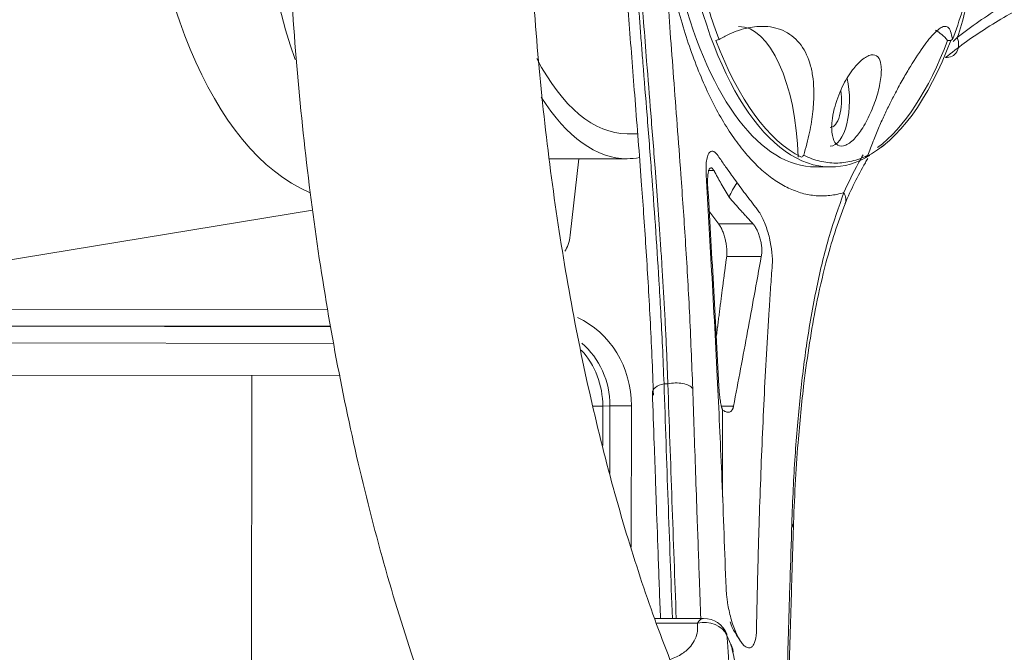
# Model space of a CAD drawing. Header units: millimetres. Extents: x 0 to 594, y 0 to 420.
# Tile 118 of 256: x 229.61 to 235.53, y 318.07 to 321.88. Entities that reach past the tile are written whole.
import ezdxf

# ---------------------------------------------------------------- set-up
doc = ezdxf.new("R2010")
doc.units = ezdxf.units.MM
doc.layers.add('1', color=7, linetype='Continuous', true_color=0xffffff)
doc.styles.add('Arial', font='txt')
doc.dimstyles.get("Standard").update_dxf_attribs({"dimtxt": 0.18, "dimasz": 0.18, "dimexe": 0.18, "dimexo": 0.0625, "dimgap": 0.09, "dimtad": 0, "dimtih": 1, "dimtoh": 1, "dimdec": 4, "dimzin": 0, "dimdsep": 46, "dimtxsty": 'Standard', "dimcen": 0.09, "dimadec": 0, "dimazin": 0, "dimtfac": 1, "dimtdec": 4, "dimtofl": 0, "dimtmove": 0, "dimatfit": 3, "dimfxl": 0, "dimtolj": 1, "dimtzin": 0, "dimarcsym": 0})

# ---------------------------------------------------------------- blocks, each defined once
blk = doc.blocks.new('_U5')
at = {"layer": '1', "color": 18, "lineweight": 18}
for p, q in [((170.9219, 289.963), (170.9219, 380.6252)), ((338.7503, 348.6183), (338.7503, 380.6252)), ((170.9219, 378.6252), (248.7529, 378.6252)), ((338.7503, 378.6252), (260.9193, 378.6252))]:
    blk.add_line(p, q, dxfattribs=at)
at = {"layer": '1', "color": 18}
for points in [[(170.9219, 378.6252), (174.4219, 379.563), (174.4219, 377.6874)], [(338.7503, 378.6252), (335.2503, 377.6874), (335.2503, 379.563)]]:
    blk.add_solid(points, dxfattribs=at)
at = {"layer": '1', "color": 18, "linetype": 'Continuous', "lineweight": 13, "insert": (250.4384, 375.9894), "char_height": 3.5, "attachment_point": 7, "line_spacing_factor": 1.047437, "style": 'Arial'}
blk.add_mtext('\\fArial|b0|i0;\\W1.0000;3.36', dxfattribs=at)

msp = doc.modelspace()

# ---------------------------------------------------------------- linework, layer by layer
at = {"layer": '1', "color": 155, "linetype": 'Continuous', "lineweight": 18}
for p, q in [((235.2039, 321.7528), (235.1846, 321.7528)), ((233.258, 321.1913), (233.3215, 321.1913)), ((234.7878, 321.1112), (234.8025, 321.123)), ((232.7915, 321.0413), (233.258, 321.0413)), ((232.968, 321.0413), (232.9159, 320.5809)), ((234.3909, 320.9913), (234.4815, 320.9913)), ((229.2994, 320.3918), (231.3672, 320.7321)), ((228.9897, 319.7406), (231.5331, 319.7365)), ((230.9935, 313.8944), (231.0025, 319.7371)), ((233.7182, 318.2765), (233.4264, 318.2765)), ((233.8582, 318.1742), (233.8571, 318.183))]:
    msp.add_line(p, q, dxfattribs=at)
at = {"layer": '1', "color": 155, "linetype": 'Continuous', "lineweight": 13}
for p, q in [((233.78, 320.9699), (233.7455, 320.9699)), ((234.0142, 320.6499), (233.8079, 320.6499)), ((234.0646, 320.4538), (233.8566, 320.4538)), ((229.1524, 320.1367), (231.4594, 320.133)), ((229.0776, 320.034), (231.4754, 320.0302)), ((231.475, 320.033), (229.1151, 320.0368)), ((231.4945, 319.9302), (229.0403, 319.9341)), ((233.5032, 319.687), (233.4799, 319.687)), ((233.1546, 319.5555), (233.1119, 319.5528)), ((233.154, 319.1478), (233.1546, 319.5555)), ((233.2841, 319.5553), (233.2828, 318.7044)), ((233.1119, 319.5528), (233.1116, 319.3161)), ((233.8977, 319.5529), (233.8249, 319.5529)), ((233.6809, 318.2478), (233.4369, 318.2478))]:
    msp.add_line(p, q, dxfattribs=at)
at = {"layer": '1', "color": 155, "linetype": 'Continuous', "lineweight": 18}
msp.add_arc((233.7182, 318.1265), 0.15, 22.13118, 90, dxfattribs=at)
for centre, major_axis, ratio, start_param, end_param in [((234.4815, 323.2413), (0, -2.25), 0.422618, 2.813623, 6.283185), ((231.6179, 323.2413), (0, -2.4591), 0.515038, 3.355417, 6.068379), ((232.0888, 323.2413), (0, 2.53), 0.422618, 0.88875, 2.25777), ((234.3909, 323.2413), (0, -2.25), 0.422618, 5.271723, 6.28312), ((233.9286, 320.9871), (0, -0.85), 0.422618, 1.645183, 3.141579), ((235.0286, 320.9871), (0, -0.85), 0.422618, 2.69238, 2.905244), ((234.4979, 323.2413), (0, -2.2375), 0.422618, 5.440218, 6.078955), ((234.4979, 323.2413), (0, -2.2375), 0.422618, 0.204231, 0.842967), ((234.4786, 323.2413), (0, -2.2375), 0.422618, 0.30566, 0.842967), ((235.1527, 321.7531), (0.0707, -0.0875), 0.775864, 5.672322, 7.450258), ((233.258, 323.2413), (0, -2.05), 0.422618, 5.605976, 6.283185), ((234.4786, 321.3913), (0, 0.275), 0.422618, 3.141625, 5.217138), ((234.4786, 321.3913), (0, 0.1625), 0.422618, 3.141625, 5.07881), ((233.258, 323.2413), (0, -2.2), 0.422618, 5.694824, 6.283185), ((233.258, 323.2413), (0, -2.2), 0.422618, 0, 0.080307), ((234.4815, 323.2413), (0, -2.25), 0.422618, 0, 0.250182), ((232.8547, 320.6198), (0, -0.15), 0.422618, 0.459564, 1.308997), ((233.7718, 318.0614), (0.1225, 0.0249), 0.590442, 6.096233, 6.497504)]:
    msp.add_ellipse(centre, major_axis=major_axis, ratio=ratio, start_param=start_param, end_param=end_param, dxfattribs=at)
at = {"layer": '1', "color": 155, "linetype": 'Continuous', "lineweight": 13}
for centre, major_axis, ratio, start_param, end_param in [((234.4632, 320.8112), (0.1047, -0.0411), 0.773237, 6.269853, 7.046116), ((232.7523, 319.5558), (-0.0032, -0.5752), 0.924517, 1.57519, 2.748381), ((232.7142, 319.5558), (-0.0107, -0.4751), 0.926559, 1.590947, 2.502396), ((232.6737, 319.5532), (0.0049, -0.4751), 0.922402, 1.560303, 2.348376), ((233.5228, 319.6386), (-0.1124, -0.0038), 0.476596, 5.087831, 6.266394), ((233.5461, 319.6386), (0.1124, 0.0038), 0.476596, 0.316502, 1.946239), ((233.246, 319.5553), (-0.1, 0.0002), 0.000123, 4.321366, 5.865982), ((233.0205, 319.5529), (0.1, -0.0002), 0.000123, 5.036065, 5.865982), ((234.1451, 318.8203), (0.1124, -0.0037), 0.595992, 0.011653, 0.434289), ((233.7182, 318.1265), (0, -0.15), 0.422618, 3.141574, 3.770942), ((233.7182, 318.1265), (0.1497, 0.0099), 0.839153, 0.309225, 1.766909)]:
    msp.add_ellipse(centre, major_axis=major_axis, ratio=ratio, start_param=start_param, end_param=end_param, dxfattribs=at)
at = {"layer": '1', "color": 155, "linetype": 'Continuous', "lineweight": 18}
for points, knots in [([(232.2657, 329.2231), (232.2366, 329.156), (232.1311, 328.9038), (231.9638, 328.4417), (231.7758, 327.8228), (231.6137, 327.1724), (231.4776, 326.4957), (231.3681, 325.7972), (231.2855, 325.0814), (231.2302, 324.3533), (231.2023, 323.6177), (231.202, 322.8797), (231.2293, 322.1444), (231.284, 321.4168), (231.3659, 320.7018), (231.4745, 320.0044), (231.6094, 319.3292), (231.7701, 318.6804), (231.9564, 318.063), (232.1253, 317.5934), (232.2335, 317.334), (232.2659, 317.2592)], [0, 0, 0, 0, 0.021143, 0.078157, 0.134902, 0.191393, 0.247673, 0.303787, 0.359775, 0.415673, 0.471514, 0.527331, 0.58315, 0.638994, 0.694891, 0.750874, 0.806979, 0.863246, 0.919721, 0.976457, 1, 1, 1, 1]), ([(233.5757, 317.8847), (233.5594, 317.9226), (233.4794, 318.1137), (233.3445, 318.4875), (233.1805, 319.0228), (233.0358, 319.5979), (232.9119, 320.2061), (232.8105, 320.8423), (232.733, 321.5005), (232.6803, 322.1748), (232.653, 322.8591), (232.6516, 323.5471), (232.676, 324.2326), (232.726, 324.9093), (232.8011, 325.5711), (232.9003, 326.212), (233.0226, 326.8259), (233.1661, 327.4075), (233.3294, 327.95), (233.469, 328.3421), (233.5544, 328.5475), (233.5759, 328.5975)], [0, 0, 0, 0, 0.014073, 0.069968, 0.126158, 0.182664, 0.23943, 0.296403, 0.353536, 0.410785, 0.468112, 0.525481, 0.58286, 0.640205, 0.697482, 0.754654, 0.811681, 0.868519, 0.925117, 0.981418, 1, 1, 1, 1]), ([(233.8105, 321.7576), (233.789, 321.8145), (233.7687, 321.8741), (233.7309, 321.9977), (233.7134, 322.0619), (233.6811, 322.1941), (233.6664, 322.2621), (233.6401, 322.4015), (233.6284, 322.4727), (233.6183, 322.5452)], [0, 0, 0, 0, 0.25, 0.25, 0.5, 0.5, 0.75, 0.75, 1, 1, 1, 1]), ([(235.406, 322.5452), (235.3959, 322.4727), (235.3843, 322.4015), (235.3579, 322.2621), (235.3432, 322.1941), (235.311, 322.0619), (235.2934, 321.9977), (235.2556, 321.8741), (235.2353, 321.8145), (235.2139, 321.7576)], [0, 0, 0, 0, 0.25, 0.25, 0.5, 0.5, 0.75, 0.75, 1, 1, 1, 1]), ([(236.7859, 322.3109), (236.7519, 322.3064), (236.6851, 322.2976), (236.587, 322.2809), (236.4926, 322.2622), (236.402, 322.2415), (236.3152, 322.2192), (236.2322, 322.1956), (236.1529, 322.1709), (236.0775, 322.1454), (236.0057, 322.1193), (235.8865, 322.0728), (235.7295, 322.0031), (235.5529, 321.9099), (235.4075, 321.8213), (235.2847, 321.7381), (235.2088, 321.6789), (235.1717, 321.6499)], [0, 0, 0, 0, 0.058881, 0.115799, 0.170756, 0.223751, 0.274784, 0.323857, 0.370969, 0.416121, 0.459313, 0.500545, 0.633156, 0.749477, 0.836763, 0.920261, 1, 1, 1, 1]), ([(233.4165, 319.6183), (233.4136, 319.6961), (233.408, 319.8482), (233.3969, 320.0754), (233.3847, 320.2946), (233.3715, 320.5058), (233.3578, 320.7089), (233.3367, 321.0026), (233.3071, 321.3807), (233.2708, 321.838), (233.2513, 322.1345), (233.2419, 322.2772)], [0, 0, 0, 0, 0.093339, 0.182511, 0.267601, 0.34869, 0.425864, 0.499221, 0.680596, 0.846394, 1, 1, 1, 1]), ([(233.8105, 321.7576), (233.8306, 321.7689), (233.8701, 321.7908), (233.9285, 321.8139), (233.9843, 321.8293), (234.0377, 321.837), (234.0942, 321.8378), (234.1526, 321.8289), (234.23, 321.7991), (234.3103, 321.7317), (234.3581, 321.6248), (234.3772, 321.523), (234.3825, 321.4318), (234.3763, 321.3239), (234.3565, 321.1972), (234.3324, 321.1077), (234.32, 321.0616)], [0, 0, 0, 0, 0.053678, 0.10502, 0.154526, 0.202713, 0.250119, 0.312843, 0.374717, 0.49922, 0.624172, 0.686443, 0.749506, 0.829019, 0.91171, 1, 1, 1, 1]), ([(234.7043, 321.0616), (234.7149, 321.0897), (234.7356, 321.1446), (234.7689, 321.2242), (234.8026, 321.2995), (234.8368, 321.3705), (234.8749, 321.4452), (234.9168, 321.5219), (234.9766, 321.6234), (235.0192, 321.6879), (235.0704, 321.7579), (235.1049, 321.7988), (235.1414, 321.8288), (235.1661, 321.8395), (235.1874, 321.8345), (235.2046, 321.8097), (235.2107, 321.7753), (235.2139, 321.7576)], [0, 0, 0, 0, 0.053678, 0.10502, 0.154525, 0.202712, 0.250118, 0.312842, 0.374715, 0.499218, 0.500087, 0.624839, 0.686996, 0.749948, 0.829325, 0.911874, 1, 1, 1, 1]), ([(234.7198, 321.3131), (234.735, 321.3469), (234.7615, 321.4176), (234.786, 321.5227), (234.7884, 321.6072), (234.769, 321.66), (234.7272, 321.6729), (234.671, 321.6412), (234.6075, 321.5732), (234.5457, 321.4708), (234.5056, 321.358), (234.4857, 321.2563), (234.4878, 321.1772), (234.5126, 321.122), (234.5576, 321.1095), (234.6134, 321.1448), (234.6708, 321.2161), (234.7041, 321.2784), (234.7198, 321.3131)], [0, 0, 0, 0, 0.06262, 0.125058, 0.193486, 0.249855, 0.311453, 0.374652, 0.429186, 0.499897, 0.579462, 0.624793, 0.69028, 0.749634, 0.813866, 0.878982, 0.935612, 1, 1, 1, 1]), ([(237.87, 321.2071), (237.8637, 321.1492), (237.8317, 320.8719), (237.7589, 320.3867), (237.6413, 319.7671), (237.5014, 319.1794), (237.3418, 318.6286), (237.1646, 318.1201), (236.9725, 317.6586), (236.7689, 317.2485), (236.5575, 316.8932), (236.3429, 316.5953), (236.13, 316.3561), (235.9243, 316.1749), (235.7306, 316.0488), (235.5506, 315.9719), (235.3786, 315.9367), (235.2123, 315.9425), (235.0771, 315.9786), (235.002, 316.0108), (234.9898, 316.0163)], [0, 0, 0, 0, 0.015954, 0.076734, 0.13739, 0.197854, 0.258073, 0.317989, 0.377537, 0.436658, 0.495305, 0.55348, 0.611289, 0.669018, 0.727142, 0.786891, 0.850789, 0.923666, 0.987782, 1, 1, 1, 1]), ([(234.0237, 314.8989), (234.0756, 314.864), (234.2472, 314.7576), (234.5496, 314.6189), (234.9312, 314.5148), (235.3115, 314.4804), (235.684, 314.5116), (236.0459, 314.6045), (236.3962, 314.7567), (236.7354, 314.9675), (237.0638, 315.2385), (237.3801, 315.5705), (237.6815, 315.9629), (237.9644, 316.4118), (238.2256, 316.9116), (238.4632, 317.4563), (238.6762, 318.0407), (238.8639, 318.6602), (239.0261, 319.3105), (239.1619, 319.9873), (239.2573, 320.5901), (239.3026, 320.9682), (239.3178, 321.1094)], [0, 0, 0, 0, 0.023126, 0.075283, 0.125594, 0.174056, 0.221515, 0.268803, 0.316724, 0.366094, 0.417415, 0.470722, 0.525568, 0.581264, 0.637187, 0.692938, 0.748417, 0.803617, 0.85857, 0.913318, 0.967904, 1, 1, 1, 1]), ([(233.7336, 320.9431), (233.7329, 320.9614), (233.7317, 320.9968), (233.7362, 321.039), (233.7467, 321.0736), (233.765, 321.0938), (233.791, 321.0788), (233.8212, 321.0345), (233.852, 320.99), (233.8866, 320.9413), (233.9082, 320.9115), (233.9191, 320.8965)], [0, 0, 0, 0, 0.086469, 0.168076, 0.250482, 0.377517, 0.499698, 0.590477, 0.749647, 0.873789, 1, 1, 1, 1]), ([(234.7043, 321.0616), (234.6728, 321.046), (234.6409, 321.0343), (234.5767, 321.0186), (234.5444, 321.0147), (234.4799, 321.0147), (234.4477, 321.0186), (234.3835, 321.0343), (234.3516, 321.046), (234.32, 321.0616)], [0, 0, 0, 0, 0.25, 0.25, 0.5, 0.5, 0.75, 0.75, 1, 1, 1, 1]), ([(234.5681, 320.7704), (234.6037, 320.8554), (234.6485, 320.9464), (234.7002, 321.0342), (234.7053, 321.0427)], [0, 0, 0, 0, 0.902653, 1, 1, 1, 1]), ([(233.7419, 320.8948), (233.7418, 320.8968), (233.7417, 320.9009), (233.7417, 320.9069), (233.7418, 320.9166), (233.7423, 320.9297), (233.7438, 320.9471), (233.7467, 320.9642), (233.7513, 320.9779), (233.7573, 320.9859), (233.7631, 320.9873), (233.7682, 320.985), (233.7722, 320.9816), (233.7762, 320.9766), (233.7788, 320.9721), (233.78, 320.9699)], [0, 0, 0, 0, 0.027613, 0.055371, 0.08337, 0.165962, 0.250006, 0.371018, 0.499864, 0.619379, 0.74945, 0.810042, 0.874518, 0.940585, 1, 1, 1, 1]), ([(233.8529, 318.4595), (233.845, 318.6765), (233.8302, 319.0831), (233.801, 319.7191), (233.7688, 320.3294), (233.7446, 320.7507), (233.7336, 320.9431)], [0, 0, 0, 0, 0.26688, 0.500004, 0.771575, 1, 1, 1, 1]), ([(233.78, 320.9699), (233.7809, 320.9683), (233.7818, 320.9668), (233.7836, 320.9635), (233.7845, 320.9619), (233.7872, 320.9569), (233.789, 320.9536), (233.7927, 320.9468), (233.7945, 320.9434), (233.7982, 320.9367), (233.8037, 320.9266), (233.8093, 320.9166), (233.8168, 320.9032), (233.8205, 320.8965), (233.8319, 320.8765), (233.8396, 320.8631), (233.8552, 320.8365), (233.863, 320.8232), (233.871, 320.8099)], [0, 0, 0, 0, 0.03125, 0.03125, 0.0625, 0.0625, 0.125, 0.125, 0.1875, 0.1875, 0.25, 0.375, 0.375, 0.5, 0.5, 0.75, 0.75, 1, 1, 1, 1]), ([(233.8091, 319.6739), (233.7985, 319.8775), (233.7774, 320.2847), (233.7537, 320.6914), (233.7419, 320.8948)], [0, 0, 0, 0, 0.5, 1, 1, 1, 1]), ([(233.9191, 320.8965), (233.8998, 320.8691), (233.8831, 320.8399), (233.8711, 320.8101), (233.871, 320.8099)], [0, 0, 0, 0, 0.992069, 1, 1, 1, 1]), ([(234.1304, 320.401), (234.1338, 320.4462), (234.1246, 320.5355), (234.089, 320.6492), (234.0609, 320.7086), (234.0374, 320.7405), (234.0143, 320.7699), (233.9857, 320.8073), (233.952, 320.8519), (233.93, 320.8816), (233.9191, 320.8965)], [0, 0, 0, 0, 0.25, 0.375, 0.5, 0.5625, 0.625, 0.75, 0.875, 1, 1, 1, 1]), ([(233.871, 320.8099), (233.8826, 320.7964), (233.8943, 320.783), (233.9178, 320.7563), (233.9296, 320.7429), (233.9476, 320.723), (233.9536, 320.7163), (233.9656, 320.703), (233.9746, 320.6931), (233.9837, 320.6832), (233.9898, 320.6767), (233.9928, 320.6734), (233.9989, 320.6668), (234.002, 320.6635), (234.0066, 320.6585), (234.0081, 320.6568), (234.0112, 320.6534), (234.0127, 320.6517), (234.0142, 320.6499)], [0, 0, 0, 0, 0.25, 0.25, 0.5, 0.5, 0.625, 0.625, 0.75, 0.8125, 0.8125, 0.875, 0.875, 0.9375, 0.9375, 0.96875, 0.96875, 1, 1, 1, 1]), ([(234.2575, 318.8175), (234.2629, 318.9944), (234.2793, 319.2918), (234.3155, 319.6593), (234.3534, 319.9326), (234.3959, 320.1745), (234.46, 320.458), (234.5242, 320.6565), (234.5681, 320.7704)], [0, 0, 0, 0, 0.23584, 0.408257, 0.531178, 0.648984, 0.789835, 1, 1, 1, 1]), ([(233.8079, 320.6499), (233.8088, 320.6487), (233.8107, 320.6463), (233.8135, 320.6422), (233.8163, 320.6378), (233.819, 320.633), (233.8218, 320.6279), (233.8246, 320.6225), (233.8273, 320.6167), (233.8324, 320.6052), (233.8397, 320.5859), (233.8473, 320.5593), (233.8536, 320.5304), (233.8569, 320.5056), (233.8581, 320.4852), (233.8581, 320.4718), (233.8575, 320.4616), (233.8569, 320.4562), (233.8566, 320.4538)], [0, 0, 0, 0, 0.030313, 0.060887, 0.091726, 0.122837, 0.154226, 0.185897, 0.217858, 0.250112, 0.369095, 0.499917, 0.607317, 0.749375, 0.831595, 0.900777, 0.956914, 1, 1, 1, 1]), ([(234.0142, 320.6499), (234.0153, 320.6488), (234.0174, 320.6465), (234.0206, 320.6425), (234.0239, 320.6379), (234.0284, 320.6313), (234.0336, 320.6225), (234.0416, 320.6069), (234.0504, 320.5856), (234.059, 320.5576), (234.0649, 320.5295), (234.0676, 320.5061), (234.0682, 320.4886), (234.0678, 320.476), (234.0667, 320.4643), (234.0653, 320.4573), (234.0646, 320.4538)], [0, 0, 0, 0, 0.028522, 0.058837, 0.091011, 0.125139, 0.188879, 0.250046, 0.380112, 0.499863, 0.628495, 0.749414, 0.813612, 0.876265, 0.938098, 1, 1, 1, 1]), ([(234.0646, 320.4538), (234.0503, 320.3747), (234.0231, 320.2248), (233.9681, 319.9243), (233.9261, 319.7031), (233.8977, 319.5529)], [0, 0, 0, 0, 0.263762, 0.5, 1, 1, 1, 1]), ([(234.0357, 318.2098), (234.0366, 318.2569), (234.0385, 318.3509), (234.0418, 318.4913), (234.0453, 318.6312), (234.0506, 318.817), (234.0581, 319.0479), (234.0688, 319.3229), (234.0812, 319.5958), (234.0955, 319.8665), (234.109, 320.0902), (234.1194, 320.2459), (234.1256, 320.3346), (234.1288, 320.3789), (234.1304, 320.401)], [0, 0, 0, 0, 0.0625, 0.125, 0.1875, 0.25, 0.375, 0.5, 0.625, 0.75, 0.875, 0.9375, 0.96875, 1, 1, 1, 1]), ([(233.8305, 319.5325), (233.8301, 319.5337), (233.8293, 319.536), (233.8281, 319.5399), (233.8269, 319.5441), (233.8257, 319.5485), (233.8246, 319.5533), (233.8227, 319.5616), (233.8201, 319.5745), (233.817, 319.593), (233.8144, 319.6127), (233.8124, 319.631), (233.8109, 319.647), (233.8099, 319.6606), (233.8094, 319.6695), (233.8091, 319.6739)], [0, 0, 0, 0, 0.042365, 0.084291, 0.125908, 0.167346, 0.208736, 0.250206, 0.376045, 0.500045, 0.625467, 0.749945, 0.83324, 0.916266, 1, 1, 1, 1]), ([(233.4103, 319.6357), (233.4138, 319.5326), (233.4199, 319.3543), (233.4279, 319.126), (233.4361, 318.8937), (233.446, 318.619), (233.4542, 318.3943), (233.4586, 318.2765)], [0, 0, 0, 0, 0.227285, 0.39345, 0.504008, 0.739879, 1, 1, 1, 1]), ([(233.8977, 319.5529), (233.8973, 319.5513), (233.8967, 319.5482), (233.8954, 319.5437), (233.894, 319.5395), (233.8924, 319.5357), (233.8906, 319.5321), (233.8872, 319.5268), (233.8817, 319.5207), (233.8732, 319.5163), (233.8634, 319.5152), (233.8541, 319.5174), (233.8455, 319.5214), (233.838, 319.5261), (233.833, 319.5304), (233.8305, 319.5325)], [0, 0, 0, 0, 0.042059, 0.083813, 0.125384, 0.166894, 0.208467, 0.250222, 0.374731, 0.500109, 0.62425, 0.750065, 0.832912, 0.915878, 1, 1, 1, 1]), ([(233.8305, 319.5325), (233.8305, 319.519), (233.8308, 319.3887), (233.8315, 319.2022), (233.8323, 319.0293), (233.8326, 318.973)], [0, 0, 0, 0, 0.072701, 0.698286, 1, 1, 1, 1]), ([(233.945, 318.1317), (233.9427, 318.135), (233.9382, 318.1415), (233.9313, 318.1529), (233.9245, 318.1653), (233.9177, 318.1791), (233.9078, 318.2011), (233.8953, 318.2333), (233.8816, 318.2772), (233.8702, 318.3234), (233.8624, 318.3653), (233.8574, 318.4014), (233.8543, 318.4315), (233.8534, 318.4502), (233.8529, 318.4595)], [0, 0, 0, 0, 0.049269, 0.098597, 0.148265, 0.198546, 0.249706, 0.375742, 0.499898, 0.623753, 0.74959, 0.834158, 0.917215, 1, 1, 1, 1]), ([(233.945, 318.1317), (233.9509, 318.1238), (233.9625, 318.1107), (233.9793, 318.0996), (233.9923, 318.0977), (234.0017, 318.1005), (234.0104, 318.1063), (234.0198, 318.1192), (234.0311, 318.1503), (234.0353, 318.1841), (234.0357, 318.2098)], [0, 0, 0, 0, 0.125, 0.250001, 0.375001, 0.437502, 0.500002, 0.625002, 0.750003, 1, 1, 1, 1]), ([(233.8883, 318.1011), (233.8878, 318.1057), (233.8868, 318.1145), (233.8822, 318.1196), (233.8794, 318.1214)], [0, 0, 0, 0, 0.52206, 1, 1, 1, 1]), ([(233.8942, 318.0868), (233.8934, 318.0905), (233.8913, 318.0983), (233.8888, 318.1044), (233.887, 318.1078), (233.8868, 318.1082)], [0, 0, 0, 0, 0.400471, 0.931018, 1, 1, 1, 1]), ([(234.1397, 316.8474), (234.1345, 316.8676), (234.1176, 316.9348), (234.0905, 317.0547), (234.0586, 317.2099), (234.0128, 317.4471), (233.9557, 317.7573), (233.911, 317.9856), (233.8883, 318.1011)], [0, 0, 0, 0, 0.045249, 0.150154, 0.265694, 0.392911, 0.692866, 1, 1, 1, 1])]:
    msp.add_open_spline(points, degree=3, knots=knots, dxfattribs=at)
at = {"layer": '1', "color": 155, "linetype": 'Continuous', "lineweight": 13}
for points, knots in [([(235.2429, 321.7692), (235.2854, 321.8018), (235.3724, 321.8684), (235.5142, 321.9604), (235.6682, 322.0495), (235.836, 322.1343), (236.0361, 322.2213), (236.2758, 322.3047), (236.5611, 322.3813), (236.764, 322.4117), (236.8703, 322.4276)], [0, 0, 0, 0, 0.090223, 0.184414, 0.283579, 0.388437, 0.499495, 0.650163, 0.816781, 1, 1, 1, 1]), ([(233.3041, 322.3003), (233.3063, 322.2642), (233.3109, 322.1913), (233.3184, 322.0809), (233.3263, 321.9681), (233.3348, 321.8531), (233.3437, 321.7358), (233.358, 321.5518), (233.3792, 321.2896), (233.4048, 320.9643), (233.4288, 320.6331), (233.4468, 320.3557), (233.4607, 320.113), (233.4713, 319.9046), (233.4769, 319.7616), (233.4799, 319.687)], [0, 0, 0, 0, 0.039364, 0.079713, 0.121054, 0.163388, 0.206719, 0.25105, 0.368041, 0.500799, 0.620679, 0.749788, 0.825497, 0.9089, 1, 1, 1, 1]), ([(233.5032, 319.687), (233.5013, 319.7354), (233.4977, 319.8305), (233.4912, 319.9724), (233.4842, 320.1105), (233.4767, 320.2447), (233.4689, 320.3749), (233.4609, 320.5009), (233.4527, 320.6227), (233.4444, 320.74), (233.4362, 320.8529), (233.4219, 321.0429), (233.4017, 321.2995), (233.3773, 321.6007), (233.3574, 321.8605), (233.3408, 322.0888), (233.3313, 322.2388), (233.3267, 322.3121)], [0, 0, 0, 0, 0.058881, 0.115799, 0.170756, 0.223751, 0.274784, 0.323857, 0.370969, 0.416121, 0.459313, 0.500545, 0.633156, 0.749477, 0.836763, 0.920261, 1, 1, 1, 1]), ([(233.4833, 322.3096), (233.494, 322.2487), (233.5058, 322.1889), (233.5313, 322.0717), (233.5451, 322.0144), (233.5746, 321.9025), (233.5903, 321.848), (233.6235, 321.7422), (233.6411, 321.6909), (233.6778, 321.5919), (233.6971, 321.5441), (233.7372, 321.4525), (233.758, 321.4086), (233.8011, 321.325), (233.8233, 321.2853), (233.8691, 321.2103), (233.8927, 321.175), (233.941, 321.1091), (233.9657, 321.0785), (234.016, 321.0221), (234.0417, 320.9963), (234.0938, 320.9498), (234.1203, 320.9291), (234.1739, 320.8928), (234.201, 320.8772), (234.2556, 320.8514), (234.2831, 320.8411), (234.3385, 320.8259), (234.3663, 320.821), (234.422, 320.8165), (234.4498, 320.8169), (234.5055, 320.8232), (234.5333, 320.829), (234.5609, 320.8375)], [0, 0, 0, 0, 0.0625, 0.0625, 0.125, 0.125, 0.1875, 0.1875, 0.25, 0.25, 0.3125, 0.3125, 0.375, 0.375, 0.4375, 0.4375, 0.5, 0.5, 0.5625, 0.5625, 0.625, 0.625, 0.6875, 0.6875, 0.75, 0.75, 0.8125, 0.8125, 0.875, 0.875, 0.9375, 0.9375, 1, 1, 1, 1]), ([(233.4833, 322.3096), (233.4885, 322.2259), (233.499, 322.0549), (233.5175, 321.7944), (233.5379, 321.5227), (233.5596, 321.2385), (233.5841, 320.9115), (233.6096, 320.5355), (233.6351, 320.1039), (233.6465, 319.8118), (233.6524, 319.6588)], [0, 0, 0, 0, 0.090223, 0.184414, 0.283579, 0.388437, 0.499495, 0.650163, 0.816781, 1, 1, 1, 1]), ([(235.2429, 321.7692), (235.2598, 321.8215), (235.2758, 321.8755), (235.3032, 321.9764), (235.3149, 322.0228), (235.3259, 322.07)], [0, 0, 0, 0, 0.549828, 0.549828, 1, 1, 1, 1]), ([(234.5609, 320.8375), (234.5886, 320.8966), (234.6247, 320.9736), (234.6671, 321.0476), (234.6771, 321.0646)], [0, 0, 0, 0, 0.768548, 1, 1, 1, 1]), ([(234.248, 318.8452), (234.2506, 318.9155), (234.2556, 319.053), (234.2672, 319.2491), (234.2811, 319.4326), (234.2971, 319.6037), (234.3151, 319.7632), (234.345, 319.9875), (234.3931, 320.26), (234.466, 320.5682), (234.5301, 320.7502), (234.5609, 320.8375)], [0, 0, 0, 0, 0.093456, 0.182706, 0.26783, 0.348905, 0.426012, 0.499244, 0.681367, 0.847146, 1, 1, 1, 1]), ([(233.6524, 319.6588), (233.6551, 319.577), (233.6608, 319.4088), (233.6697, 319.1495), (233.6804, 318.8468), (233.6908, 318.5543), (233.6982, 318.3529), (233.701, 318.2765)], [0, 0, 0, 0, 0.177491, 0.365083, 0.562776, 0.834299, 1, 1, 1, 1]), ([(234.2056, 317.4224), (234.2091, 317.5451), (234.2158, 317.7821), (234.2264, 318.1425), (234.2369, 318.4941), (234.2444, 318.7314), (234.248, 318.8452)], [0, 0, 0, 0, 0.25876, 0.5, 0.760092, 1, 1, 1, 1]), ([(233.5166, 318.0298), (233.5427, 318.0381), (233.5883, 318.0597), (233.6392, 318.1041), (233.6689, 318.1515), (233.6838, 318.1987), (233.6818, 318.2318), (233.6809, 318.2478)], [0, 0, 0, 0, 0.268724, 0.499609, 0.677767, 0.843744, 1, 1, 1, 1]), ([(233.8582, 318.1742), (233.8594, 318.1587), (233.8619, 318.1237), (233.867, 318.0571), (233.8703, 317.9952), (233.8732, 317.9106), (233.871, 317.8217), (233.8557, 317.7188), (233.8259, 317.6423), (233.779, 317.6038), (233.7299, 317.6117), (233.6917, 317.6421), (233.6694, 317.6664), (233.6579, 317.6809), (233.6517, 317.6887)], [0, 0, 0, 0, 0.047786, 0.107733, 0.193171, 0.226965, 0.35231, 0.470051, 0.605904, 0.735829, 0.870711, 0.93381, 0.964494, 1, 1, 1, 1])]:
    msp.add_open_spline(points, degree=3, knots=knots, dxfattribs=at)
at = {"layer": '1', "color": 155, "linetype": 'Continuous', "lineweight": 18}
for points, degree in [([(233.7919, 321.7528), (233.7981, 321.7544), (233.8043, 321.756), (233.8105, 321.7576)], 3), ([(235.2139, 321.7576), (235.2105, 321.756), (235.2072, 321.7544), (235.2039, 321.7528)], 3), ([(234.32, 321.0616), (234.3154, 321.0578), (234.3108, 321.054), (234.3061, 321.0503)], 3), ([(234.6897, 321.0503), (234.6946, 321.054), (234.6995, 321.0578), (234.7043, 321.0616)], 3), ([(233.7423, 320.7354), (233.7745, 320.6926), (233.8079, 320.6499)], 2), ([(233.8566, 320.4538), (233.8272, 320.2336), (233.7931, 319.9618)], 2), ([(233.4799, 319.687), (233.4957, 319.2167), (233.5127, 318.7465), (233.53, 318.2765)], 3), ([(234.2164, 317.4583), (234.2575, 318.8175)], 1), ([(233.8766, 318.2549), (233.8935, 318.2106), (233.9173, 318.1696), (233.945, 318.1317)], 3), ([(233.8883, 318.1011), (233.8783, 318.1251), (233.8682, 318.1495), (233.8582, 318.1742)], 3)]:
    msp.add_open_spline(points, degree=degree, dxfattribs=at)
at = {"layer": '1', "color": 155, "linetype": 'Continuous', "lineweight": 13}
for points in [[(235.2183, 321.7457), (235.2265, 321.7535), (235.2347, 321.7613), (235.2429, 321.7692)], [(233.5534, 318.2765), (233.536, 318.7465), (233.519, 319.2167), (233.5032, 319.687)]]:
    msp.add_open_spline(points, degree=3, dxfattribs=at)

# ---------------------------------------------------------------- dimensions: what is measured, and where the dimension line sits
at = {"layer": '1', "color": 18, "linetype": 'Continuous', "lineweight": 13}
dim = msp.add_linear_dim(base=(170.9219, 378.6252), p1=(338.7503, 348.6183), p2=(170.9219, 289.963), dimstyle='Standard', override={"dimtxt": 3.5, "dimasz": 3.5, "dimexe": 2, "dimexo": 0, "dimgap": 1.5, "dimtih": 1, "dimtoh": 1, "dimdec": 2, "dimlfac": 0.02, "dimdsep": 46, "dimlunit": 2, "dimtxsty": 'Arial', "dimsah": 1, "dimse1": 0, "dimse2": 0, "dimsd1": 0, "dimsd2": 0, "dimclrd": 18, "dimclre": 18, "dimclrt": 18, "dimtol": 0, "dimtm": -0.1, "dimtfac": 1, "dimtdec": 2, "dimtofl": 1, "dimtmove": 0, "dimlwd": 18, "dimlwe": 18}, dxfattribs=at)
dim.commit()
dim.dimension.update_dxf_attribs({"geometry": '_U5', "text_midpoint": (254.8361, 378.6252), "dimtype": 160})

doc.saveas('drawing.dxf')
